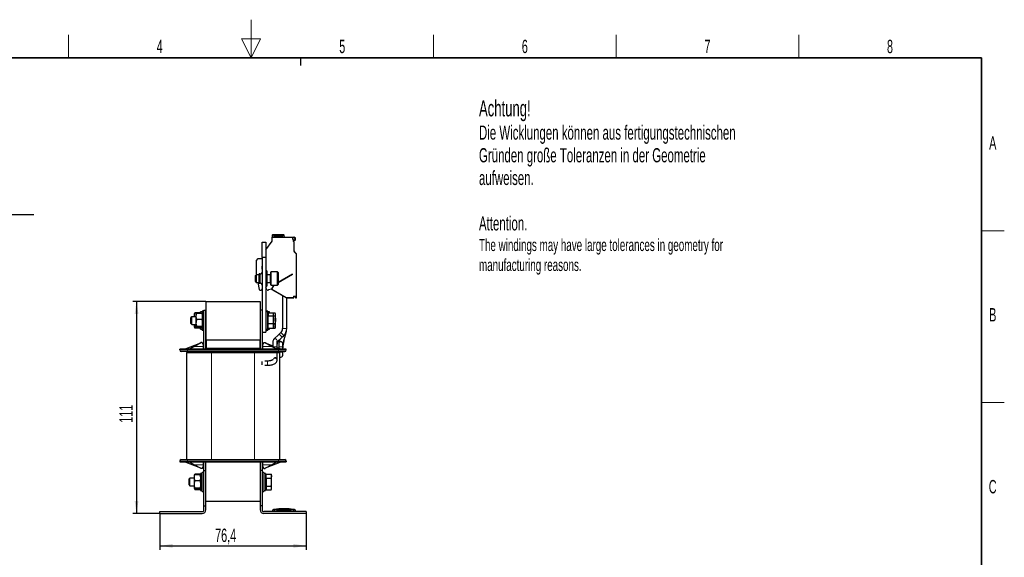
# Model space of a CAD drawing. Header units: millimetres. Extents: x 5 to 418, y 2 to 292.
# Tile 36 of 36: x 156 to 414, y 152 to 292. Entities that reach past the tile are written whole.
import ezdxf

# ---------------------------------------------------------------- set-up
doc = ezdxf.new("R2010")
doc.units = ezdxf.units.MM
doc.layers.add('SLD-0', color=7, linetype='Continuous')
doc.styles.add('SLDTEXTSTYLE0', font='TXT', dxfattribs={"width": 0.605})
doc.dimstyles.new('SLDDIMSTYLE0', dxfattribs={"dimtxt": 3.5, "dimasz": 3.302, "dimexe": 0, "dimexo": 0.0625, "dimgap": 0.875, "dimtad": 1, "dimlfac": 2, "dimrnd": 1e-09, "dimzin": 12, "dimdsep": 46, "dimtxsty": 'SLDTEXTSTYLE0', "dimsah": 1, "dimcen": 0.09, "dimadec": 0, "dimazin": 3, "dimtfac": 1, "dimtofl": 0, "dimtmove": 0, "dimatfit": 3, "dimfxl": 1, "dimfrac": 2, "dimtolj": 1, "dimtzin": 12, "dimarcsym": 0})

# ---------------------------------------------------------------- blocks, each defined once
blk = doc.blocks.new('SW_NOTE_0_1')
at = {"layer": 'SLD-0', "color": 0}
blk.add_line((30.23, 0), (0, 0), dxfattribs=at)
at = {"layer": 'SLD-0', "color": 0, "attachment_point": 1, "style": 'SLDTEXTSTYLE0'}
for s, insert, char_height in [('M4 Erdung', (0.46, 9.76), 3.5), ('protective earth', (1.65, 4.1), 3.175)]:
    blk.add_mtext(s, dxfattribs=dict(at, insert=insert, char_height=char_height))
blk = doc.blocks.new('_D_2')
at = {"layer": 'SLD-0'}
for p, q in [((193.18, 163.23), (193.18, 153.76)), ((231.38, 163.23), (231.38, 153.76)), ((193.18, 154.76), (231.38, 154.76))]:
    blk.add_line(p, q, dxfattribs=at)
for points in [[(193.18, 154.76), (196.48, 154.25), (196.48, 155.27)], [(231.38, 154.76), (228.08, 155.27), (228.08, 154.25)]]:
    blk.add_solid(points, dxfattribs=at)
at = {"layer": 'SLD-0', "insert": (207.6, 159.27), "char_height": 3.5, "attachment_point": 1, "style": 'SLDTEXTSTYLE0'}
blk.add_mtext('76,4', dxfattribs=at)
blk = doc.blocks.new('_D_3')
at = {"layer": 'SLD-0'}
for p, q in [((205.18, 218.73), (186.05, 218.73)), ((187.05, 218.73), (187.05, 163.23)), ((193.18, 163.23), (186.05, 163.23))]:
    blk.add_line(p, q, dxfattribs=at)
for points in [[(187.05, 218.73), (186.55, 215.43), (187.56, 215.43)], [(187.05, 163.23), (187.56, 166.53), (186.55, 166.53)]]:
    blk.add_solid(points, dxfattribs=at)
at = {"layer": 'SLD-0', "insert": (182.54, 186.97), "char_height": 3.5, "attachment_point": 1, "rotation": 90, "style": 'SLDTEXTSTYLE0'}
blk.add_mtext('111', dxfattribs=at)

msp = doc.modelspace()

# ---------------------------------------------------------------- linework, layer by layer
at = {"color": 7, "linetype": 'Continuous', "lineweight": 25}
for p, q in [((220.8813, 232.2174), (222.5563, 234.481)), ((222.5563, 236.081), (222.5563, 235.581)), ((222.5563, 235.581), (228.2063, 235.581)), ((222.5563, 234.481), (222.5563, 235.581)), ((222.7063, 236.231), (225.5158, 236.231)), ((223.0313, 235.931), (225.3313, 235.931)), ((223.0313, 235.931), (223.0313, 235.581)), ((225.3313, 235.581), (225.3313, 235.931)), ((225.7563, 235.581), (225.6636, 236.1071)), ((228.0061, 235.3809), (227.8813, 235.3809)), ((227.8813, 235.3809), (227.8813, 235.0672)), ((227.8813, 235.0672), (228.027, 235.0141)), ((228.0413, 234.5402), (228.0413, 234.6)), ((228.2063, 235.431), (228.0928, 235.431)), ((228.2063, 234.4101), (228.1071, 234.4462)), ((228.2813, 232.0313), (228.2813, 234.3828)), ((219.8813, 234.231), (220.8813, 234.231)), ((219.8813, 230.231), (219.8813, 234.231)), ((220.8813, 234.231), (220.8813, 230.231)), ((218.3899, 229.4896), (218.8813, 229.981)), ((218.45, 226.0483), (218.3899, 229.4896)), ((218.8813, 229.981), (219.8813, 229.981)), ((220.8813, 230.231), (219.8813, 230.231)), ((219.8813, 230.231), (219.8813, 210.731)), ((220.8813, 230.231), (220.8813, 210.731)), ((228.7349, 231.3706), (228.4278, 231.6777)), ((228.8813, 219.7741), (228.8813, 231.017)), ((219.7865, 227.8762), (219.8639, 226.2954)), ((221.1313, 226.731), (220.8813, 226.731)), ((221.1313, 226.731), (221.1313, 223.3869)), ((218.3461, 225.731), (218.1313, 225.5163)), ((218.1313, 223.9458), (218.1313, 225.5163)), ((219.1063, 225.731), (218.3461, 225.731)), ((218.3461, 225.731), (218.3461, 223.731)), ((218.5059, 225.731), (218.45, 226.0483)), ((219.3813, 225.926), (219.1063, 225.926)), ((219.1063, 224.731), (219.1063, 225.926)), ((219.1063, 223.536), (219.1063, 224.731)), ((222.0313, 225.731), (221.1313, 225.731)), ((222.1313, 223.081), (222.1313, 226.381)), ((223.9313, 226.481), (222.2313, 226.481)), ((224.1313, 226.281), (223.9313, 226.481)), ((223.9313, 222.981), (223.9313, 226.481)), ((224.1313, 226.281), (224.1313, 223.181)), ((227.8813, 225.906), (224.1313, 223.741)), ((227.8813, 225.8194), (227.8813, 225.906)), ((218.1313, 223.9458), (218.3461, 223.731)), ((218.3461, 223.731), (219.1063, 223.731)), ((219.1924, 221.8376), (218.8586, 223.731)), ((219.1063, 223.536), (219.3813, 223.536)), ((219.4846, 221.631), (219.4386, 221.631)), ((219.8813, 222.0681), (219.7011, 221.756)), ((220.8813, 222.731), (221.1313, 222.731)), ((221.2404, 221.706), (220.8813, 222.3279)), ((221.1313, 223.731), (222.0313, 223.731)), ((221.1313, 223.3869), (221.1313, 222.731)), ((222.3063, 221.956), (221.5828, 221.7622)), ((222.2313, 222.981), (223.9313, 222.981)), ((222.3063, 221.9402), (222.2888, 221.9514)), ((222.8981, 222.981), (222.3063, 221.956)), ((222.4132, 221.8785), (222.3063, 221.9402)), ((222.9342, 222.981), (222.3766, 222.0152)), ((222.4132, 221.8785), (226.1153, 219.7411)), ((223.9313, 222.981), (224.1313, 223.181)), ((225.2313, 220.2515), (225.2313, 211.631)), ((226.3313, 211.631), (226.3313, 219.6753)), ((226.3653, 219.6741), (228.0813, 219.6741)), ((228.1813, 219.7741), (228.1813, 219.9741)), ((228.2813, 220.0741), (228.4813, 220.0741)), ((228.5813, 219.9741), (228.5813, 219.7741)), ((228.7813, 219.6741), (228.6813, 219.6741)), ((204.6813, 216.481), (205.1813, 216.481)), ((204.6813, 206.231), (204.6813, 216.481)), ((205.1813, 218.731), (205.1813, 208.731)), ((205.1813, 218.731), (219.3813, 218.731)), ((205.1813, 206.231), (205.1813, 216.481)), ((219.3813, 218.731), (219.3813, 208.731)), ((219.8813, 216.481), (219.3813, 216.481)), ((219.3813, 216.481), (219.3813, 206.231)), ((219.8813, 216.481), (219.8813, 206.231)), ((201.4961, 214.731), (201.2813, 214.5163)), ((201.2813, 212.9458), (201.2813, 214.5163)), ((202.6813, 214.731), (201.4961, 214.731)), ((201.4961, 212.731), (201.4961, 214.731)), ((202.3031, 215.692), (202.1813, 215.481)), ((202.1813, 215.1951), (202.1813, 215.481)), ((202.3124, 214.731), (202.1813, 215.1951)), ((202.1813, 214.731), (202.1813, 215.1951)), ((202.3043, 215.6913), (202.3376, 215.7486)), ((203.625, 215.7486), (202.3376, 215.7486)), ((202.6813, 214.8215), (202.6813, 215.4808)), ((202.8376, 214.0313), (202.6813, 214.8215)), ((202.6813, 213.091), (202.6813, 214.8215)), ((204.125, 215.6118), (202.8376, 215.6118)), ((204.125, 214.0313), (202.8376, 214.0313)), ((203.625, 215.7486), (203.6637, 215.6118)), ((203.625, 215.7486), (203.6581, 215.6913)), ((203.7059, 215.6118), (203.6595, 215.6921)), ((204.1813, 215.981), (203.7813, 215.981)), ((203.7813, 215.6118), (203.7813, 215.981)), ((204.125, 215.6118), (204.2813, 214.8215)), ((204.6813, 216.231), (204.1813, 216.231)), ((204.1813, 215.5992), (204.1813, 216.231)), ((204.6813, 215.981), (204.2813, 215.981)), ((204.2813, 214.2557), (204.2813, 215.981)), ((204.2813, 211.481), (204.2813, 214.2557)), ((221.3813, 216.231), (220.8813, 216.231)), ((221.2813, 215.981), (220.8813, 215.981)), ((221.2813, 215.981), (221.2813, 211.481)), ((221.4813, 215.3165), (221.2813, 215.201)), ((221.3813, 216.231), (221.3813, 215.2588)), ((221.7813, 215.981), (221.3813, 215.981)), ((221.4813, 215.7297), (222.7828, 215.7297)), ((221.4813, 215.7297), (221.4813, 214.9881)), ((221.4813, 214.9881), (222.7828, 214.9881)), ((221.4813, 212.9894), (221.4813, 214.9881)), ((221.7813, 215.7297), (221.7813, 215.981)), ((221.9813, 215.7385), (223.2828, 215.7385)), ((221.9813, 215.7385), (221.9813, 215.7297)), ((222.7828, 214.9881), (222.8813, 213.9887)), ((222.8813, 213.9887), (222.7828, 212.9894)), ((222.8813, 215.481), (222.8334, 215.6127)), ((222.8813, 215.3589), (222.8813, 215.481)), ((222.8813, 213.9887), (222.8813, 215.3589)), ((222.8813, 214.9347), (223.2828, 214.9347)), ((222.8813, 212.3609), (222.8813, 213.9887)), ((223.2828, 214.9347), (223.3813, 213.931)), ((223.3813, 213.931), (223.2828, 212.9272)), ((223.3813, 215.481), (223.324, 215.6384)), ((223.3813, 215.3366), (223.3813, 215.481)), ((223.3813, 213.931), (223.3813, 215.3366)), ((223.3813, 212.3254), (223.3813, 213.931)), ((201.2813, 212.9458), (201.4961, 212.731)), ((201.4961, 212.731), (202.6813, 212.731)), ((202.1813, 212.1688), (202.1813, 212.731)), ((202.3376, 212.6241), (202.1813, 212.1688)), ((202.1813, 211.981), (202.1813, 212.1688)), ((202.1813, 211.981), (202.3031, 211.7701)), ((202.3376, 212.6241), (202.3089, 212.731)), ((202.6813, 212.6241), (202.3376, 212.6241)), ((203.625, 211.7135), (202.3376, 211.7135)), ((202.6813, 212.0005), (202.6813, 213.091)), ((202.8376, 212.1506), (202.6813, 212.0005)), ((204.125, 212.1506), (202.8376, 212.1506)), ((204.125, 211.8503), (202.8376, 211.8503)), ((203.6595, 211.77), (203.7059, 211.8503)), ((203.7813, 211.481), (203.7813, 211.8503)), ((203.7813, 211.481), (204.1813, 211.481)), ((204.1813, 211.231), (204.1813, 211.8452)), ((204.1813, 211.231), (204.6813, 211.231)), ((204.2813, 211.481), (204.6813, 211.481)), ((220.8813, 211.481), (221.2813, 211.481)), ((220.8813, 211.231), (221.3813, 211.231)), ((221.2813, 212.261), (221.4813, 212.1456)), ((221.3813, 212.2033), (221.3813, 211.3698)), ((221.3813, 211.481), (221.7813, 211.481)), ((221.3813, 211.3698), (221.3813, 211.231)), ((221.4813, 212.9894), (222.7828, 212.9894)), ((221.4813, 211.7323), (221.4813, 212.9894)), ((221.4813, 211.7323), (222.7828, 211.7323)), ((221.7813, 211.481), (221.7813, 211.7323)), ((221.9813, 211.7323), (221.9813, 211.7236)), ((221.9813, 211.7236), (223.2828, 211.7236)), ((222.8334, 211.8494), (222.8813, 211.981)), ((222.8813, 212.9272), (223.2828, 212.9272)), ((222.8813, 211.981), (222.8813, 212.3609)), ((223.324, 211.8237), (223.2828, 211.7236)), ((223.324, 211.8236), (223.3813, 211.981)), ((223.3813, 211.981), (223.3813, 212.3254)), ((205.1813, 208.731), (219.3813, 208.731)), ((205.2813, 208.731), (219.2813, 208.731)), ((205.2813, 208.731), (205.2813, 206.481)), ((219.2813, 208.731), (219.2813, 206.481)), ((219.8813, 210.731), (220.8813, 210.731)), ((224.3444, 210.1622), (222.9007, 208.7781)), ((223.8313, 208.1464), (225.1056, 209.3681)), ((224.5288, 208.8151), (224.25, 207.7732)), ((224.7848, 210.5844), (224.3444, 210.1622)), ((225.1056, 209.3681), (225.546, 209.7903)), ((225.3313, 207.5587), (225.8296, 209.4209)), ((225.571, 208.4545), (226.2447, 210.9719)), ((225.8296, 209.4209), (226.2446, 210.9719)), ((198.3563, 206.031), (198.3563, 206.231)), ((200.3563, 206.231), (198.3563, 206.231)), ((199.6063, 206.231), (203.8313, 207.881)), ((224.2063, 206.231), (200.3563, 206.231)), ((202.2086, 206.981), (200.8563, 206.231)), ((203.8313, 207.881), (202.2086, 206.981)), ((203.8313, 207.881), (203.8313, 207.981)), ((204.1813, 207.981), (203.8313, 207.981)), ((204.5313, 207.331), (204.1813, 207.981)), ((204.5313, 206.981), (204.5313, 207.331)), ((204.5313, 206.231), (204.5313, 206.981)), ((205.1813, 206.481), (219.3813, 206.481)), ((205.1813, 206.481), (205.1813, 206.231)), ((205.2813, 206.481), (219.2813, 206.481)), ((219.3813, 206.481), (219.3813, 206.231)), ((220.3813, 207.981), (220.0313, 207.331)), ((220.0313, 207.331), (220.0313, 206.981)), ((220.0313, 206.981), (220.0313, 206.231)), ((220.3813, 207.981), (220.7313, 207.981)), ((220.7313, 207.881), (220.7313, 207.981)), ((222.354, 206.981), (220.7313, 207.881)), ((220.7313, 207.881), (222.7313, 207.1)), ((223.7063, 206.231), (222.354, 206.981)), ((222.7313, 208.381), (222.7313, 206.881)), ((222.7313, 206.881), (222.7313, 206.7718)), ((223.8313, 206.881), (223.8313, 208.381)), ((223.8313, 206.231), (223.8313, 206.881)), ((223.8313, 206.6704), (224.9563, 206.231)), ((226.2063, 206.231), (224.2063, 206.231)), ((224.2313, 207.631), (224.2313, 206.881)), ((224.2313, 206.881), (224.2313, 206.5142)), ((225.3313, 206.881), (225.3313, 207.631)), ((225.3313, 206.231), (225.3313, 206.881)), ((226.2063, 206.031), (226.2063, 206.231)), ((200.1313, 205.381), (200.1313, 177.331)), ((200.1313, 205.381), (206.6813, 205.381)), ((224.2063, 205.631), (200.3563, 205.631)), ((203.8813, 205.531), (203.8813, 205.381)), ((206.6813, 205.381), (217.8813, 205.381)), ((217.8813, 205.381), (224.4313, 205.381)), ((220.6813, 205.381), (220.6813, 205.631)), ((222.7313, 205.631), (222.7313, 205.3823)), ((223.8313, 205.3823), (223.8313, 205.631)), ((223.8313, 203.5697), (223.8313, 205.3823)), ((223.8313, 203.4263), (223.8313, 203.5697)), ((224.2313, 205.631), (224.2313, 205.456)), ((224.2313, 205.456), (224.2313, 205.381)), ((224.4313, 205.381), (224.4313, 177.331)), ((224.4313, 204.156), (224.7813, 204.156)), ((225.3313, 205.456), (225.3313, 205.631)), ((225.3313, 204.706), (225.3313, 205.456)), ((219.7813, 203.0484), (219.7813, 202.581)), ((219.7813, 203.0295), (219.7813, 202.581)), ((219.7813, 202.581), (219.7813, 202.1326)), ((221.2813, 203.131), (220.6199, 203.131)), ((220.6199, 202.031), (221.2813, 202.031)), ((198.3563, 176.931), (198.3563, 176.731)), ((198.3563, 176.731), (200.3563, 176.731)), ((203.8313, 175.081), (199.6063, 176.731)), ((200.3563, 177.331), (205.2876, 177.331)), ((200.3563, 176.731), (224.2063, 176.731)), ((200.8563, 176.731), (202.2086, 175.981)), ((202.2086, 175.981), (203.8313, 175.081)), ((204.1813, 174.981), (204.5313, 175.631)), ((204.5313, 175.981), (204.5313, 176.731)), ((204.5313, 175.631), (204.5313, 175.981)), ((204.6813, 174.481), (204.6813, 176.731)), ((205.1813, 174.481), (205.1813, 176.731)), ((205.2876, 177.331), (206.6813, 177.331)), ((206.6813, 177.331), (217.8813, 177.331)), ((217.8813, 177.331), (219.275, 177.331)), ((219.275, 177.331), (224.2063, 177.331)), ((219.3813, 176.731), (219.3813, 174.481)), ((219.8813, 176.731), (219.8813, 174.481)), ((220.0313, 176.731), (220.0313, 175.981)), ((220.0313, 175.981), (220.0313, 175.631)), ((220.0313, 175.631), (220.3813, 174.981)), ((224.9563, 176.731), (220.7313, 175.081)), ((220.7313, 175.081), (222.354, 175.981)), ((222.354, 175.981), (223.7063, 176.731)), ((224.2063, 176.731), (226.2063, 176.731)), ((226.2063, 176.931), (226.2063, 176.731)), ((202.3016, 173.4394), (202.1813, 173.231)), ((202.1813, 172.5715), (202.1813, 173.2308)), ((202.3376, 171.7813), (202.1813, 172.5715)), ((202.1813, 170.841), (202.1813, 172.5715)), ((202.2881, 173.3337), (202.3376, 173.4983)), ((202.3027, 173.4387), (202.3376, 173.4983)), ((203.625, 173.4983), (202.3376, 173.4983)), ((203.625, 173.3618), (202.3376, 173.3618)), ((203.625, 173.4983), (203.6707, 173.3357)), ((203.625, 173.4983), (203.6597, 173.4387)), ((203.625, 173.3618), (203.7813, 172.5715)), ((203.7813, 173.231), (203.661, 173.4394)), ((204.1813, 173.731), (203.7813, 173.731)), ((203.7813, 173.731), (203.7813, 169.231)), ((203.8313, 175.081), (203.8313, 174.981)), ((204.1813, 174.981), (203.8313, 174.981)), ((204.6813, 173.981), (204.1813, 173.981)), ((204.1813, 170.5234), (204.1813, 173.981)), ((204.6813, 174.481), (205.1813, 174.481)), ((204.6813, 165.231), (204.6813, 174.481)), ((205.1813, 165.231), (205.1813, 174.481)), ((219.8813, 174.481), (219.3813, 174.481)), ((219.3813, 174.481), (219.3813, 165.231)), ((219.8813, 174.481), (219.8813, 165.231)), ((220.3813, 173.981), (219.8813, 173.981)), ((220.3813, 174.981), (220.7313, 174.981)), ((220.3813, 173.981), (220.3813, 168.981)), ((220.7813, 173.731), (220.3813, 173.731)), ((220.7313, 175.081), (220.7313, 174.981)), ((220.7813, 173.731), (220.7813, 169.231)), ((220.9813, 173.0665), (220.7813, 172.951)), ((220.9813, 173.5008), (222.2828, 173.5008)), ((220.9813, 172.4371), (220.9813, 173.5008)), ((222.3813, 173.231), (222.2824, 173.5027)), ((222.2828, 173.5008), (222.3813, 172.9689)), ((222.2828, 173.5008), (222.2929, 173.4675)), ((222.3813, 172.9689), (222.2828, 172.4371)), ((222.3813, 172.9689), (222.3813, 173.231)), ((222.3813, 171.4272), (222.3813, 172.9689)), ((200.9961, 172.481), (200.7813, 172.2663)), ((200.7813, 172.2659), (200.7813, 172.2663)), ((200.7813, 170.6958), (200.7813, 172.2659)), ((200.7813, 170.6958), (200.9961, 170.481)), ((202.1813, 172.481), (200.9961, 172.481)), ((200.9961, 172.4806), (200.9961, 172.481)), ((200.9961, 170.481), (200.9961, 172.4806)), ((200.9961, 170.481), (202.1813, 170.481)), ((202.1813, 169.7505), (202.1813, 170.841)), ((203.625, 171.7813), (202.3376, 171.7813)), ((204.1813, 168.981), (204.1813, 170.5234)), ((220.7813, 170.011), (220.9813, 169.8956)), ((220.9813, 172.4371), (222.2828, 172.4371)), ((220.9813, 172.4371), (220.9813, 170.4173)), ((220.9813, 170.4173), (222.2828, 170.4173)), ((220.9813, 170.4173), (220.9813, 169.4613)), ((222.3813, 169.9393), (222.3813, 171.4272)), ((202.3376, 169.9006), (202.1813, 169.7505)), ((202.1813, 169.731), (202.3016, 169.5227)), ((203.625, 169.9006), (202.3376, 169.9006)), ((203.625, 169.6003), (202.3376, 169.6003)), ((203.625, 169.4638), (202.3376, 169.4638)), ((203.661, 169.5227), (203.7813, 169.731)), ((203.7813, 169.231), (204.1813, 169.231)), ((204.1813, 168.981), (204.6813, 168.981)), ((219.8813, 168.981), (220.3813, 168.981)), ((220.3813, 169.231), (220.7813, 169.231)), ((220.9813, 169.4613), (222.2828, 169.4613)), ((222.2824, 169.4594), (222.3813, 169.731)), ((222.3813, 169.731), (222.3813, 169.9393)), ((204.6813, 164.231), (204.6813, 165.231)), ((204.6813, 165.231), (205.1813, 165.231)), ((205.1813, 166.481), (219.3813, 166.481)), ((205.1813, 164.231), (205.1813, 165.231)), ((219.8813, 165.231), (219.3813, 165.231)), ((219.3813, 165.231), (219.3813, 164.231)), ((219.8813, 165.231), (219.8813, 164.231)), ((193.1813, 163.731), (204.1813, 163.731)), ((193.1813, 163.231), (193.1813, 163.731)), ((193.1813, 163.231), (204.1813, 163.231)), ((231.3813, 163.731), (220.3813, 163.731)), ((231.3813, 163.231), (220.3813, 163.231)), ((222.6313, 163.731), (222.6313, 163.887)), ((223.693, 164.3491), (222.9023, 164.2681)), ((224.4334, 164.4202), (223.6681, 164.3737)), ((224.7582, 164.3513), (223.6918, 164.3075)), ((223.6918, 164.3395), (224.7582, 164.3513)), ((223.6918, 164.3395), (223.6918, 164.3295)), ((223.6918, 164.2733), (223.6918, 164.2633)), ((224.6604, 164.4481), (224.5953, 164.4414)), ((227.5221, 164.3817), (226.9052, 164.4166)), ((228.3603, 164.2681), (227.4971, 164.3565)), ((227.4984, 164.3443), (227.4984, 164.3343)), ((227.4984, 164.2752), (227.4984, 164.2652)), ((228.6313, 163.731), (228.6313, 163.887)), ((231.3813, 163.731), (231.3813, 163.231))]:
    msp.add_line(p, q, dxfattribs=at)
at = {"color": 7, "linetype": 'Continuous', "lineweight": 18}
for p, q in [((222.6563, 235.581), (222.6563, 236.081)), ((222.7063, 236.231), (222.7063, 236.131)), ((222.7063, 236.131), (225.5158, 236.131)), ((223.0313, 235.856), (225.3313, 235.856)), ((223.0313, 235.656), (225.3313, 235.656)), ((225.5158, 236.131), (225.5158, 236.231)), ((225.6636, 236.1071), (225.5651, 236.0897)), ((225.5651, 236.0897), (225.6548, 235.581)), ((228.2063, 234.4101), (228.2063, 232.0313)), ((228.2813, 232.0313), (228.2063, 232.0313)), ((228.4278, 231.6777), (228.3747, 231.6247)), ((228.3747, 231.6247), (228.6818, 231.3176)), ((228.7349, 231.3706), (228.6818, 231.3176)), ((228.8063, 231.017), (228.8063, 219.7741)), ((228.8813, 231.017), (228.8063, 231.017)), ((219.3813, 224.731), (219.3813, 225.926)), ((219.3813, 223.536), (219.3813, 224.731)), ((222.0313, 223.731), (222.0313, 225.731)), ((222.2313, 226.481), (222.2313, 222.981)), ((224.1313, 223.6544), (227.8813, 225.8194)), ((222.3438, 222.0052), (222.3063, 221.9402)), ((222.3438, 222.0052), (222.3668, 221.9919)), ((222.3766, 222.0152), (222.4415, 221.9777)), ((222.4132, 221.8785), (222.4507, 221.9435)), ((222.4415, 221.9777), (223.0208, 222.981)), ((226.1528, 219.8061), (222.4507, 221.9435)), ((226.1153, 219.7411), (226.1528, 219.8061)), ((228.0813, 219.7491), (226.3653, 219.7491)), ((226.3653, 219.6741), (226.3653, 219.7491)), ((228.0813, 219.6741), (228.0813, 219.7491)), ((228.1063, 219.9741), (228.1063, 219.7741)), ((228.1813, 219.9741), (228.1063, 219.9741)), ((228.1813, 219.7741), (228.1063, 219.7741)), ((228.4813, 220.1491), (228.2813, 220.1491)), ((228.2813, 220.0741), (228.2813, 220.1491)), ((228.4813, 220.0741), (228.4813, 220.1491)), ((228.5813, 219.9741), (228.6563, 219.9741)), ((228.5813, 219.7741), (228.6563, 219.7741)), ((228.6563, 219.7741), (228.6563, 219.9741)), ((228.7813, 219.7491), (228.6813, 219.7491)), ((228.6813, 219.6741), (228.6813, 219.7491)), ((228.7813, 219.6741), (228.7813, 219.7491)), ((228.8813, 219.7741), (228.8063, 219.7741)), ((225.2313, 211.631), (225.9585, 211.631)), ((225.9585, 211.631), (226.3313, 211.631)), ((224.3444, 210.1622), (224.8476, 209.6372)), ((224.7848, 210.5844), (225.288, 210.0594)), ((224.8476, 209.6372), (225.1056, 209.3681)), ((225.288, 210.0594), (225.546, 209.7903)), ((225.3067, 209.5608), (225.8296, 209.4209)), ((200.3563, 206.031), (198.3563, 206.031)), ((200.3563, 206.031), (200.3563, 206.231)), ((200.3563, 205.631), (200.3563, 206.031)), ((224.2063, 206.031), (200.3563, 206.031)), ((204.5313, 206.981), (202.2086, 206.981)), ((222.354, 206.981), (220.0313, 206.981)), ((222.7313, 206.881), (223.7798, 206.881)), ((223.7798, 206.881), (223.8313, 206.881)), ((224.2063, 206.031), (224.2063, 206.231)), ((224.2063, 205.631), (224.2063, 206.031)), ((226.2063, 206.031), (224.2063, 206.031)), ((224.2313, 206.881), (225.3313, 206.881)), ((204.2813, 205.531), (203.8813, 205.531)), ((204.2813, 205.631), (204.2813, 205.531)), ((204.2813, 205.531), (220.2813, 205.531)), ((204.2813, 205.381), (204.2813, 205.531)), ((206.6813, 205.381), (206.6813, 177.331)), ((217.8813, 205.381), (217.8813, 177.331)), ((220.2813, 205.631), (220.2813, 205.531)), ((220.3274, 205.531), (220.2813, 205.531)), ((220.2813, 205.531), (220.2813, 205.381)), ((222.7313, 205.3823), (223.7798, 205.3823)), ((223.7798, 205.3823), (223.8313, 205.3823)), ((224.2313, 205.456), (225.3313, 205.456)), ((221.2813, 203.131), (221.2813, 202.581)), ((221.2813, 202.581), (221.2813, 202.031)), ((198.3563, 176.931), (200.3563, 176.931)), ((200.3563, 177.331), (200.3563, 176.931)), ((200.3563, 176.931), (224.2063, 176.931)), ((200.3563, 176.931), (200.3563, 176.731)), ((202.2086, 175.981), (204.5313, 175.981)), ((220.0313, 175.981), (222.354, 175.981)), ((224.2063, 177.331), (224.2063, 176.931)), ((224.2063, 176.931), (226.2063, 176.931)), ((224.2063, 176.931), (224.2063, 176.731)), ((223.1272, 164.2369), (223.1313, 163.887)), ((223.1313, 163.731), (223.1313, 163.887)), ((228.1354, 164.2369), (228.1313, 163.887)), ((228.1313, 163.731), (228.1313, 163.887))]:
    msp.add_line(p, q, dxfattribs=at)
at = {"color": 7, "linetype": 'Continuous', "lineweight": 18, "flags": 128}
for points in [[(222.6563, 236.081), (222.6368, 236.081), (222.618, 236.081), (222.6008, 236.081), (222.5856, 236.081), (222.5732, 236.081), (222.5639, 236.081), (222.5582, 236.081), (222.5563, 236.081)], [(223.7798, 203.7804), (223.8308, 203.5915), (223.8313, 203.5697)], [(223.7798, 203.6369), (223.8308, 203.448), (223.8313, 203.4265)]]:
    msp.add_lwpolyline(points, dxfattribs=at)
at = {"color": 7, "linetype": 'Continuous', "lineweight": 25, "flags": 128}
msp.add_lwpolyline([(223.7798, 208.6135), (223.8308, 208.405), (223.8313, 208.381)], dxfattribs=at)
at = {"color": 7, "linetype": 'Continuous', "lineweight": 25}
for centre, radius, start, end in [((222.7063, 236.081), 0.15, 90, 179.999493), ((225.5158, 236.081), 0.15, 10, 90), ((228.0928, 235.331), 0.1, 90, 150.121414), ((228.4813, 235.3241), 0.55, 214.307651, 248.676314), ((228.1413, 234.6), 0.1, 64.849337, 180), ((228.1413, 234.5402), 0.1, 180, 250), ((228.4813, 235.3241), 0.7, 244.849337, 253.177877), ((228.2063, 234.881), 0.7, 82.16252, 90), ((228.2063, 234.881), 0.55, 82.16252, 90), ((228.7813, 232.0313), 0.5, 180, 225), ((228.3813, 231.017), 0.5, 0, 45), ((219.8863, 227.881), 0.1, 92.878625, 182.80637), ((219.3813, 226.426), 0.5, 270, 0), ((222.0313, 225.831), 0.1, 270, 0), ((222.2313, 226.381), 0.1, 90, 180), ((219.3813, 223.036), 0.5, 0, 90), ((221.3703, 221.781), 0.15, 210, 326.918197), ((221.6216, 221.6173), 0.15, 105, 146.918197), ((222.0313, 223.631), 0.1, 0, 90), ((222.2313, 223.081), 0.1, 180, 270), ((222.4632, 221.9652), 0.1, 150, 240), ((226.3653, 220.1741), 0.5, 240, 270), ((228.0813, 219.7741), 0.1, 270, 0), ((228.2813, 219.9741), 0.1, 90, 180), ((228.4813, 219.9741), 0.1, 0, 90), ((228.6813, 219.7741), 0.1, 180, 270), ((228.7813, 219.7741), 0.1, 270, 0), ((223.7813, 211.631), 1.45, 313.792299, 0), ((223.7813, 211.631), 2.55, 313.792299, 0), ((223.2813, 208.381), 0.55, 25, 180), ((198.7563, 206.031), 0.4, 180, 270), ((225.2813, 207.5278), 1.45, 133.792299, 180), ((224.7813, 207.631), 0.55, 0, 180), ((232.3857, 206.631), 7.0544, 165.02, 180), ((225.8063, 206.031), 0.4, 270, 0), ((203.7813, 205.531), 0.1, 0, 90), ((220.7813, 205.531), 0.1, 90, 180), ((224.7813, 204.706), 0.55, 230.478804, 0), ((198.7563, 176.931), 0.4, 90, 180), ((225.8063, 176.931), 0.4, 360, 90), ((204.1813, 164.231), 0.5, 270, 0), ((204.1813, 164.231), 1, 270, 0), ((220.3813, 164.231), 1, 180, 270), ((220.3813, 164.231), 0.5, 180, 270), ((222.9813, 163.9256), 0.35, 97.642536, 180), ((228.2813, 163.9256), 0.35, 360, 82.372785)]:
    msp.add_arc(centre, radius, start, end, dxfattribs=at)
at = {"color": 7, "linetype": 'Continuous', "lineweight": 18}
for centre, radius, start, end in [((222.7063, 236.081), 0.05, 90, 180), ((220.5532, 205.5557), 0.2272, 160.633977, 186.234038), ((223.2798, 203.3552), 0.5739, 29.40018, 139.733981), ((223.2805, 203.4958), 0.5746, 29.684562, 114.930899), ((222.9813, 163.887), 0.35, 90.989679, 179.997938), ((228.2813, 163.887), 0.35, 0.002064, 89.009565)]:
    msp.add_arc(centre, radius, start, end, dxfattribs=at)
for points, knots in [([(225.5158, 236.131), (225.5216, 236.1305), (225.5333, 236.1294), (225.5485, 236.12), (225.5605, 236.1068), (225.5635, 236.0954), (225.5651, 236.0897)], [0, 0, 0, 0, 0.24842238, 0.49980578, 0.74845087, 1, 1, 1, 1]), ([(222.4507, 221.9435), (222.448, 221.9455), (222.4427, 221.9494), (222.4392, 221.9571), (222.438, 221.9634), (222.4381, 221.9701), (222.4401, 221.9746), (222.4415, 221.9777)], [0, 0, 0, 0, 0.24917275, 0.49899077, 0.62411628, 0.74605916, 1, 1, 1, 1]), ([(228.1063, 219.7741), (228.1059, 219.7709), (228.1052, 219.7643), (228.1003, 219.7574), (228.0954, 219.7532), (228.0896, 219.75), (228.0847, 219.7495), (228.0813, 219.7491)], [0, 0, 0, 0, 0.24917295, 0.49899076, 0.62411614, 0.74605895, 1, 1, 1, 1]), ([(228.2813, 220.1491), (228.2593, 220.1468), (228.2255, 220.1432), (228.1847, 220.1214), (228.1569, 220.0989), (228.1342, 220.071), (228.1123, 220.0303), (228.1087, 219.9961), (228.1063, 219.9741)], [0, 0, 0, 0, 0.239441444, 0.368218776, 0.49999865, 0.628777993, 0.760558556, 1, 1, 1, 1]), ([(228.6563, 219.9741), (228.654, 219.9962), (228.6504, 220.03), (228.6286, 220.0708), (228.6061, 220.0986), (228.5782, 220.1213), (228.5374, 220.1431), (228.5033, 220.1468), (228.4813, 220.1491)], [0, 0, 0, 0, 0.23944144, 0.36821878, 0.49999865, 0.62877799, 0.76055856, 1, 1, 1, 1]), ([(228.6813, 219.7491), (228.678, 219.7495), (228.6715, 219.7502), (228.6646, 219.7551), (228.6604, 219.7601), (228.6572, 219.7659), (228.6567, 219.7708), (228.6563, 219.7741)], [0, 0, 0, 0, 0.24917275, 0.49899077, 0.62411628, 0.74605916, 1, 1, 1, 1]), ([(228.8063, 219.7741), (228.8059, 219.7709), (228.8052, 219.7643), (228.8003, 219.7574), (228.7954, 219.7532), (228.7896, 219.75), (228.7847, 219.7495), (228.7813, 219.7491)], [0, 0, 0, 0, 0.24917295, 0.49899076, 0.62411614, 0.74605895, 1, 1, 1, 1]), ([(220.5414, 205.631), (220.5232, 205.6104), (220.4885, 205.5712), (220.4102, 205.5379), (220.3545, 205.5333), (220.3274, 205.531)], [0, 0, 0, 0, 0.36427251, 0.69064515, 1, 1, 1, 1]), ([(223.1313, 163.887), (223.0751, 163.8868), (222.9627, 163.8865), (222.8129, 163.8863), (222.6998, 163.8864), (222.6399, 163.8866), (222.6337, 163.8869), (222.6313, 163.887)], [0, 0, 0, 0, 0.214672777, 0.429352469, 0.644026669, 0.858695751, 1, 1, 1, 1]), ([(222.9347, 164.2725), (222.9347, 164.2725), (222.931, 164.2754), (222.9438, 164.2666), (222.9648, 164.2468), (222.9753, 164.237)], [0, 0, 0, 0, 0.00007267, 0.500017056, 1, 1, 1, 1]), ([(222.9753, 164.237), (222.9761, 164.2368), (222.9783, 164.2365), (222.9968, 164.2363), (223.0312, 164.2362), (223.0763, 164.2364), (223.1103, 164.2368), (223.1272, 164.2369)], [0, 0, 0, 0, 0.14056698, 0.35532785, 0.57084385, 0.7860438, 1, 1, 1, 1]), ([(223.1272, 164.2369), (223.4114, 164.24), (223.9798, 164.246), (224.8325, 164.251), (225.6853, 164.2525), (226.7863, 164.2502), (227.603, 164.2422), (228.1354, 164.2369)], [0, 0, 0, 0, 0.17024728, 0.34049885, 0.51077094, 0.68104984, 1, 1, 1, 1]), ([(228.1313, 163.887), (227.5997, 163.8923), (226.5006, 163.9034), (224.8339, 163.9039), (223.6988, 163.8926), (223.1313, 163.887)], [0, 0, 0, 0, 0.31897789, 0.65947635, 1, 1, 1, 1]), ([(228.6313, 163.887), (228.631, 163.887), (228.6303, 163.8869), (228.6249, 163.8868), (228.6162, 163.8867), (228.6039, 163.8866), (228.5883, 163.8865), (228.5696, 163.8864), (228.5476, 163.8864), (228.5225, 163.8864), (228.4856, 163.8863), (228.4435, 163.8863), (228.3971, 163.8864), (228.3483, 163.8864), (228.296, 163.8865), (228.2462, 163.8867), (228.2051, 163.8868), (228.1684, 163.8869), (228.1406, 163.887), (228.1313, 163.887)], [0, 0, 0, 0, 0.05274716, 0.10586047, 0.16012865, 0.21479587, 0.26754476, 0.32065985, 0.37492993, 0.42959911, 0.48234668, 0.58963365, 0.64430136, 0.69704779, 0.80433237, 0.8589988, 0.89398606, 0.96447116, 1, 1, 1, 1]), ([(228.1354, 164.2369), (228.1465, 164.2368), (228.1746, 164.2365), (228.217, 164.2363), (228.2553, 164.2363), (228.2818, 164.2364), (228.2855, 164.2368), (228.2874, 164.237)], [0, 0, 0, 0, 0.1406569, 0.35550383, 0.57103286, 0.78617163, 1, 1, 1, 1]), ([(228.2874, 164.237), (228.2987, 164.2474), (228.3214, 164.2684), (228.3258, 164.2711), (228.3279, 164.2725)], [0, 0, 0, 0, 0.500051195, 1, 1, 1, 1])]:
    msp.add_open_spline(points, degree=3, knots=knots, dxfattribs=at)
at = {"color": 7, "linetype": 'Continuous', "lineweight": 25}
for points, knots in [([(228.2813, 234.3828), (228.281, 234.3829), (228.2805, 234.3832), (228.2761, 234.3848), (228.269, 234.3873), (228.2572, 234.3916), (228.2417, 234.3974), (228.2235, 234.404), (228.2123, 234.408), (228.2063, 234.4101)], [0, 0, 0, 0, 0.11811596, 0.23984082, 0.36570747, 0.496198, 0.70721249, 0.8434553, 1, 1, 1, 1]), ([(228.3018, 235.5745), (228.3292, 235.5679), (228.384, 235.5546), (228.4599, 235.4952), (228.5158, 235.4136), (228.5506, 235.3174), (228.5744, 235.2065), (228.5827, 235.0734), (228.5701, 234.9375), (228.5363, 234.8204), (228.4866, 234.7358), (228.4184, 234.6803), (228.3481, 234.6544), (228.3009, 234.657), (228.2794, 234.6582)], [0, 0, 0, 0, 0.06961435, 0.13911632, 0.23427332, 0.31258088, 0.39287259, 0.51635616, 0.64350516, 0.73092301, 0.81889064, 0.88287218, 0.94689204, 1, 1, 1, 1]), ([(228.2813, 235.4259), (228.2934, 235.4228), (228.3186, 235.4163), (228.3621, 235.3773), (228.4177, 235.2673), (228.4343, 235.1184), (228.4228, 234.9714), (228.4008, 234.8886), (228.372, 234.8387), (228.3498, 234.8176), (228.33, 234.8084), (228.3141, 234.8054), (228.2975, 234.8064), (228.2869, 234.8099), (228.2813, 234.8118)], [0, 0, 0, 0, 0.04897837, 0.1025856, 0.22635276, 0.53208182, 0.6848467, 0.81487304, 0.86899473, 0.91293335, 0.93445871, 0.95531824, 0.97677639, 1, 1, 1, 1]), ([(219.4386, 221.631), (219.4139, 221.6332), (219.3617, 221.6377), (219.2864, 221.6766), (219.2343, 221.7314), (219.2042, 221.7883), (219.1964, 221.821), (219.1924, 221.8376)], [0, 0, 0, 0, 0.21185479, 0.44886919, 0.7110968, 0.85234842, 1, 1, 1, 1]), ([(219.7011, 221.756), (219.6877, 221.7366), (219.6616, 221.6988), (219.6059, 221.6596), (219.5462, 221.6354), (219.5048, 221.6325), (219.4846, 221.631)], [0, 0, 0, 0, 0.26946012, 0.5258976, 0.7693827, 1, 1, 1, 1]), ([(202.1813, 215.1951), (202.1815, 215.2082), (202.1837, 215.3951), (202.2635, 215.5783), (202.3376, 215.7486)], [0, 0, 0, 0, 0.07017422, 1, 1, 1, 1]), ([(202.6813, 214.8215), (202.6815, 214.8403), (202.6837, 215.1071), (202.7635, 215.3686), (202.8376, 215.6118)], [0, 0, 0, 0, 0.07017422, 1, 1, 1, 1]), ([(202.6813, 215.4616), (202.6815, 215.4652), (202.6822, 215.4804), (202.694, 215.5073), (202.7263, 215.5423), (202.7739, 215.5772), (202.8164, 215.6002), (202.8376, 215.6118)], [0, 0, 0, 0, 0.07000204, 0.2997719, 0.53080365, 0.76501168, 1, 1, 1, 1]), ([(202.6813, 213.091), (202.6817, 213.1248), (202.6825, 213.1926), (202.6902, 213.3224), (202.7077, 213.4801), (202.7405, 213.665), (202.7835, 213.8491), (202.8196, 213.9705), (202.8376, 214.0313)], [0, 0, 0, 0, 0.10646739, 0.21307134, 0.40828437, 0.60420301, 0.8018825, 1, 1, 1, 1]), ([(204.125, 215.6118), (204.1474, 215.5996), (204.1921, 215.5754), (204.2412, 215.5381), (204.2749, 215.5001), (204.2792, 215.4745), (204.2813, 215.4616)], [0, 0, 0, 0, 0.24726861, 0.49536257, 0.74687401, 1, 1, 1, 1]), ([(204.2813, 214.8215), (204.2812, 214.8028), (204.2789, 214.536), (204.1992, 214.2745), (204.125, 214.0313)], [0, 0, 0, 0, 0.07017422, 1, 1, 1, 1]), ([(204.125, 214.0313), (204.1428, 213.9713), (204.1786, 213.8513), (204.2215, 213.6681), (204.2547, 213.4824), (204.2723, 213.3234), (204.2802, 213.1927), (204.2809, 213.1249), (204.2813, 213.091)], [0, 0, 0, 0, 0.19553169, 0.39144265, 0.58884532, 0.78692854, 0.89339668, 1, 1, 1, 1]), ([(222.8813, 215.3589), (222.88, 215.3898), (222.8775, 215.4517), (222.8569, 215.5446), (222.8262, 215.6374), (222.7972, 215.6989), (222.7828, 215.7297)], [0, 0, 0, 0, 0.24858179, 0.49781119, 0.7486961, 1, 1, 1, 1]), ([(222.7828, 214.9881), (222.8106, 215.0492), (222.8665, 215.172), (222.8764, 215.2965), (222.8813, 215.3589)], [0, 0, 0, 0, 0.49811277, 1, 1, 1, 1]), ([(223.3813, 215.3366), (223.38, 215.3701), (223.3775, 215.4372), (223.3569, 215.5379), (223.3262, 215.6384), (223.2972, 215.7052), (223.2828, 215.7385)], [0, 0, 0, 0, 0.24858179, 0.49781119, 0.7486961, 1, 1, 1, 1]), ([(223.2828, 214.9347), (223.3106, 215.001), (223.3665, 215.1341), (223.3764, 215.269), (223.3813, 215.3366)], [0, 0, 0, 0, 0.49811277, 1, 1, 1, 1]), ([(202.1813, 212.1688), (202.1815, 212.158), (202.1822, 212.1118), (202.194, 212.0301), (202.2263, 211.924), (202.2739, 211.8181), (202.3164, 211.7484), (202.3376, 211.7135)], [0, 0, 0, 0, 0.07000204, 0.2997719, 0.53080365, 0.76501168, 1, 1, 1, 1]), ([(202.8376, 212.1506), (202.8203, 212.2079), (202.7278, 212.514), (202.7022, 212.8323), (202.6813, 213.091)], [0, 0, 0, 0, 0.18736288, 1, 1, 1, 1]), ([(202.6813, 212.0005), (202.6815, 211.9969), (202.6822, 211.9817), (202.694, 211.9547), (202.7263, 211.9197), (202.7739, 211.8848), (202.8164, 211.8619), (202.8376, 211.8503)], [0, 0, 0, 0, 0.07000204, 0.2997719, 0.53080365, 0.76501168, 1, 1, 1, 1]), ([(203.625, 211.7135), (203.6483, 211.7502), (203.6771, 211.7954), (203.6968, 211.8416), (203.7005, 211.8503)], [0, 0, 0, 0, 0.81021673, 1, 1, 1, 1]), ([(204.2813, 213.091), (204.2605, 212.8323), (204.2348, 212.514), (204.1423, 212.2079), (204.125, 212.1506)], [0, 0, 0, 0, 0.81263712, 1, 1, 1, 1]), ([(204.2813, 212.0005), (204.2812, 212.004), (204.2789, 212.0547), (204.1992, 212.1044), (204.125, 212.1506)], [0, 0, 0, 0, 0.07017422, 1, 1, 1, 1]), ([(204.125, 211.8503), (204.1474, 211.8625), (204.1921, 211.8867), (204.2412, 211.924), (204.2749, 211.962), (204.2792, 211.9876), (204.2813, 212.0005)], [0, 0, 0, 0, 0.24726861, 0.49536257, 0.74687401, 1, 1, 1, 1]), ([(222.7828, 212.9894), (222.7847, 212.9829), (222.845, 212.7758), (222.8634, 212.565), (222.8813, 212.3609)], [0, 0, 0, 0, 0.03111773, 1, 1, 1, 1]), ([(222.8813, 212.3609), (222.8703, 212.2019), (222.8557, 211.991), (222.7972, 211.7834), (222.7828, 211.7323)], [0, 0, 0, 0, 0.75403804, 1, 1, 1, 1]), ([(222.8324, 211.8497), (222.8298, 211.8414), (222.817, 211.8021), (222.7979, 211.7631), (222.7828, 211.7323)], [0, 0, 0, 0, 0.21089406, 1, 1, 1, 1]), ([(223.3813, 212.3254), (223.3703, 212.4777), (223.3557, 212.6796), (223.2972, 212.8784), (223.2828, 212.9272)], [0, 0, 0, 0, 0.75403804, 1, 1, 1, 1]), ([(223.2828, 211.7236), (223.2847, 211.7297), (223.345, 211.9281), (223.3634, 212.1299), (223.3813, 212.3254)], [0, 0, 0, 0, 0.03111773, 1, 1, 1, 1]), ([(200.3563, 205.631), (200.1551, 205.631), (199.8445, 205.631), (199.4716, 205.631), (199.217, 205.631), (199.0102, 205.631), (198.811, 205.631), (198.7778, 205.631), (198.7563, 205.631)], [0, 0, 0, 0, 0.23944295, 0.36966796, 0.49999995, 0.63022502, 0.76055705, 1, 1, 1, 1]), ([(222.7463, 203.4968), (222.747, 203.4985), (222.7524, 203.5109), (222.7123, 203.4565), (222.5756, 203.3738), (222.3538, 203.2805), (222.0573, 203.2012), (221.706, 203.147), (221.4373, 203.1316), (221.2965, 203.1311), (221.2813, 203.131)], [0, 0, 0, 0, 0.02459285, 0.17635305, 0.32341231, 0.47719918, 0.64074268, 0.81170389, 0.97971166, 1, 1, 1, 1]), ([(225.8063, 205.631), (225.7848, 205.631), (225.7516, 205.631), (225.5524, 205.631), (225.3457, 205.631), (225.0911, 205.631), (224.7182, 205.631), (224.4075, 205.631), (224.2063, 205.631)], [0, 0, 0, 0, 0.23944295, 0.36966796, 0.49999995, 0.63022502, 0.76055705, 1, 1, 1, 1]), ([(225.6093, 205.631), (225.6365, 205.631), (225.6964, 205.631), (225.7808, 205.631), (225.7963, 205.631), (225.8063, 205.631)], [0, 0, 0, 0, 0.22726782, 0.49971478, 1, 1, 1, 1]), ([(225.6093, 205.631), (225.6365, 205.631), (225.6964, 205.631), (225.7808, 205.631), (225.7963, 205.631), (225.8063, 205.631)], [0, 0, 0, 0, 0.22726782, 0.49971478, 1, 1, 1, 1]), ([(225.6093, 205.631), (225.6365, 205.631), (225.6964, 205.631), (225.7808, 205.631), (225.7963, 205.631), (225.8063, 205.631)], [0, 0, 0, 0, 0.22726782, 0.49971478, 1, 1, 1, 1]), ([(221.2813, 202.031), (221.3683, 202.0323), (221.6201, 202.0361), (222.0323, 202.0779), (222.4953, 202.1716), (222.9206, 202.3141), (223.2755, 202.5001), (223.547, 202.7241), (223.7304, 202.9766), (223.8199, 203.2188), (223.8283, 203.3711), (223.8313, 203.4263)], [0, 0, 0, 0, 0.0693057, 0.20072065, 0.33347654, 0.46904242, 0.60977189, 0.73294319, 0.84121567, 0.94240997, 1, 1, 1, 1]), ([(198.7563, 177.331), (198.7778, 177.331), (198.811, 177.331), (199.0102, 177.331), (199.2169, 177.331), (199.4715, 177.331), (199.8444, 177.331), (200.1551, 177.331), (200.3563, 177.331)], [0, 0, 0, 0, 0.23944295, 0.36966796, 0.49999995, 0.63022502, 0.76055705, 1, 1, 1, 1]), ([(224.2063, 177.331), (224.4075, 177.331), (224.7182, 177.331), (225.091, 177.331), (225.3456, 177.331), (225.5524, 177.331), (225.7516, 177.331), (225.7848, 177.331), (225.8063, 177.331)], [0, 0, 0, 0, 0.23944295, 0.36966796, 0.49999995, 0.63022502, 0.76055705, 1, 1, 1, 1]), ([(202.1813, 172.5715), (202.1815, 172.5903), (202.1837, 172.8571), (202.2635, 173.1186), (202.3376, 173.3618)], [0, 0, 0, 0, 0.07017422, 1, 1, 1, 1]), ([(202.1813, 173.2116), (202.1815, 173.2152), (202.1822, 173.2304), (202.194, 173.2573), (202.2263, 173.2923), (202.2739, 173.3272), (202.3164, 173.3502), (202.3376, 173.3618)], [0, 0, 0, 0, 0.07000204, 0.2997719, 0.53080365, 0.76501168, 1, 1, 1, 1]), ([(203.625, 173.3618), (203.6474, 173.3496), (203.6921, 173.3254), (203.7412, 173.2881), (203.7749, 173.2501), (203.7792, 173.2245), (203.7813, 173.2116)], [0, 0, 0, 0, 0.24726861, 0.49536257, 0.74687401, 1, 1, 1, 1]), ([(203.7813, 172.5715), (203.7812, 172.5528), (203.7789, 172.286), (203.6992, 172.0245), (203.625, 171.7813)], [0, 0, 0, 0, 0.07017422, 1, 1, 1, 1]), ([(202.1813, 170.841), (202.1817, 170.8748), (202.1825, 170.9426), (202.1902, 171.0724), (202.2077, 171.2301), (202.2405, 171.415), (202.2835, 171.5991), (202.3196, 171.7205), (202.3376, 171.7813)], [0, 0, 0, 0, 0.10646739, 0.21307134, 0.40828437, 0.60420301, 0.8018825, 1, 1, 1, 1]), ([(202.3376, 169.9006), (202.3203, 169.9579), (202.2278, 170.264), (202.2022, 170.5823), (202.1813, 170.841)], [0, 0, 0, 0, 0.18736288, 1, 1, 1, 1]), ([(203.625, 171.7813), (203.6428, 171.7213), (203.6786, 171.6013), (203.7215, 171.4181), (203.7547, 171.2324), (203.7723, 171.0734), (203.7802, 170.9427), (203.7809, 170.8749), (203.7813, 170.841)], [0, 0, 0, 0, 0.19553169, 0.39144265, 0.58884532, 0.78692854, 0.89339668, 1, 1, 1, 1]), ([(203.7813, 170.841), (203.7605, 170.5823), (203.7348, 170.264), (203.6423, 169.9579), (203.625, 169.9006)], [0, 0, 0, 0, 0.81263712, 1, 1, 1, 1]), ([(222.3813, 171.4272), (222.3703, 171.6827), (222.3557, 172.0215), (222.2972, 172.355), (222.2828, 172.4371)], [0, 0, 0, 0, 0.75403804, 1, 1, 1, 1]), ([(222.2828, 170.4173), (222.2847, 170.4277), (222.345, 170.7605), (222.3634, 171.0991), (222.3813, 171.4272)], [0, 0, 0, 0, 0.03111773, 1, 1, 1, 1]), ([(222.3813, 169.9393), (222.38, 169.9791), (222.3775, 170.059), (222.3569, 170.1786), (222.3262, 170.2983), (222.2972, 170.3776), (222.2828, 170.4173)], [0, 0, 0, 0, 0.24858179, 0.49781119, 0.7486961, 1, 1, 1, 1]), ([(202.1813, 169.7505), (202.1815, 169.7469), (202.1822, 169.7317), (202.194, 169.7047), (202.2263, 169.6697), (202.2739, 169.6348), (202.3164, 169.6119), (202.3376, 169.6003)], [0, 0, 0, 0, 0.07000204, 0.2997719, 0.53080365, 0.76501168, 1, 1, 1, 1]), ([(202.2734, 169.5751), (202.2744, 169.5728), (202.2913, 169.5353), (202.3152, 169.4984), (202.3376, 169.4638)], [0, 0, 0, 0, 0.06019334, 1, 1, 1, 1]), ([(203.7813, 169.7505), (203.7812, 169.754), (203.7789, 169.8047), (203.6992, 169.8544), (203.625, 169.9006)], [0, 0, 0, 0, 0.07017422, 1, 1, 1, 1]), ([(203.625, 169.6003), (203.6474, 169.6125), (203.6921, 169.6367), (203.7412, 169.674), (203.7749, 169.712), (203.7792, 169.7376), (203.7813, 169.7505)], [0, 0, 0, 0, 0.24726861, 0.49536257, 0.74687401, 1, 1, 1, 1]), ([(203.625, 169.4638), (203.6477, 169.5003), (203.6895, 169.5677), (203.7177, 169.6365), (203.7306, 169.6681)], [0, 0, 0, 0, 0.54192931, 1, 1, 1, 1]), ([(222.2828, 169.4613), (222.3106, 169.5401), (222.3665, 169.6984), (222.3764, 169.8588), (222.3813, 169.9393)], [0, 0, 0, 0, 0.49811277, 1, 1, 1, 1]), ([(223.6918, 164.2733), (224.2124, 164.2844), (225.107, 164.3034), (226.3762, 164.2996), (227.1243, 164.2833), (227.4984, 164.2752)], [0, 0, 0, 0, 0.41032191, 0.70512268, 1, 1, 1, 1]), ([(227.4984, 164.2652), (226.9781, 164.2758), (226.0836, 164.294), (224.8145, 164.2887), (224.066, 164.2718), (223.6918, 164.2633)], [0, 0, 0, 0, 0.4100689, 0.70499675, 1, 1, 1, 1]), ([(227.3158, 164.3874), (227.0562, 164.4081), (226.5366, 164.4496), (225.6914, 164.4731), (224.7813, 164.4561), (224.1346, 164.4019), (223.8107, 164.3748)], [0, 0, 0, 0, 0.22254402, 0.44544758, 0.72233524, 1, 1, 1, 1]), ([(224.0281, 164.3816), (224.215, 164.3975), (224.6616, 164.4355), (225.4337, 164.4608), (226.176, 164.4576), (226.6557, 164.4222), (226.8122, 164.4107)], [0, 0, 0, 0, 0.20185197, 0.48234035, 0.83119212, 1, 1, 1, 1]), ([(225.1601, 164.4173), (225.519, 164.4298), (226.2379, 164.4547), (226.9561, 164.4099), (227.3158, 164.3874)], [0, 0, 0, 0, 0.4992897, 1, 1, 1, 1]), ([(225.9581, 164.4702), (225.8371, 164.4803), (225.5752, 164.5022), (225.3134, 164.4781), (225.1726, 164.4651)], [0, 0, 0, 0, 0.46209727, 1, 1, 1, 1]), ([(225.5089, 164.3629), (225.8403, 164.3724), (226.5037, 164.3916), (227.1667, 164.3601), (227.4984, 164.3443)], [0, 0, 0, 0, 0.49957757, 1, 1, 1, 1]), ([(227.4984, 164.3113), (227.1672, 164.327), (226.5044, 164.3584), (225.8408, 164.3614), (225.5089, 164.3629)], [0, 0, 0, 0, 0.4998112, 1, 1, 1, 1]), ([(227.4984, 164.3343), (227.1673, 164.351), (226.6246, 164.3783), (226.0816, 164.3642), (225.87, 164.3587)], [0, 0, 0, 0, 0.6102391, 1, 1, 1, 1])]:
    msp.add_open_spline(points, degree=3, knots=knots, dxfattribs=at)
at = {"color": 7, "linetype": 'Continuous', "lineweight": 18}
for points in [[(228.2063, 232.0313), (228.2142, 231.9551), (228.2299, 231.8028), (228.3264, 231.6841), (228.3747, 231.6247)], [(228.6818, 231.3176), (228.7175, 231.2737), (228.7889, 231.1859), (228.8005, 231.0733), (228.8063, 231.017)], [(226.3653, 219.7491), (226.328, 219.7515), (226.2533, 219.7563), (226.1863, 219.7895), (226.1528, 219.8061)]]:
    msp.add_open_spline(points, degree=3, dxfattribs=at)
at = {"layer": 'SLD-0', "lineweight": 18}
for p, q in [((217, 292.5), (217, 282.5)), ((169.25, 282.5), (169.25, 288.5)), ((264.75, 282.5), (264.75, 288.5)), ((312.5, 282.5), (312.5, 288.5)), ((360.25, 282.5), (360.25, 288.5)), ((219.5, 287.5), (214.5, 287.5)), ((214.5, 287.5), (217, 282.5)), ((217, 282.5), (219.5, 287.5)), ((408, 237.25), (414, 237.25)), ((408, 192.25), (414, 192.25))]:
    msp.add_line(p, q, dxfattribs=at)
at = {"layer": 'SLD-0', "lineweight": 35}
for p, q in [((408, 282.5), (26, 282.5)), ((408, 12), (408, 282.5))]:
    msp.add_line(p, q, dxfattribs=at)
at = {"layer": 'SLD-0'}
msp.add_line((230, 280.5), (230, 282.5), dxfattribs=at)
msp.add_line((230, 280.5), (230, 282.5), dxfattribs=at)

# ---------------------------------------------------------------- block references
msp.add_blockref('SW_NOTE_0_1', (129.9397, 241.4296), dxfattribs=at)

# ---------------------------------------------------------------- texts
at = {"layer": 'SLD-0', "style": 'SLDTEXTSTYLE0'}
for s, insert, char_height, attachment_point in [('4', (193.1027, 287.243), 3.5, 2), ('5', (240.8527, 287.243), 3.5, 2), ('6', (288.6027, 287.243), 3.5, 2), ('7', (336.3527, 287.243), 3.5, 2), ('8', (384.1027, 287.243), 3.5, 2), ('Achtung!', (276.6084, 271.4177), 4.23333, 1), ('Die Wicklungen können aus fertigungstechnischen', (276.6084, 264.7967), 3.704167, 1), ('A', (410.9816, 262.0011), 3.5, 2), ('Gründen große Toleranzen in der Geometrie', (276.6084, 258.8578), 3.704167, 1), ('aufweisen.', (276.6084, 252.9189), 3.70417, 1), ('Attention.', (276.6084, 241.0263), 3.70417, 1), ('The windings may have large tolerances in geometry for', (276.6084, 235.1129), 3.175, 1), ('manufacturing reasons.', (276.6084, 229.8796), 3.175, 1), ('B', (410.9816, 217.0011), 3.5, 2), ('C', (410.9597, 172.0011), 3.5, 2)]:
    msp.add_mtext(s, dxfattribs=dict(at, insert=insert, char_height=char_height, attachment_point=attachment_point))

# ---------------------------------------------------------------- dimensions: what is measured, and where the dimension line sits
at = {"layer": 'SLD-0'}
dim = msp.add_linear_dim(base=(187.055, 163.231), p1=(205.1813, 218.731), p2=(193.1813, 163.231), angle=90, dimstyle='SLDDIMSTYLE0', dxfattribs=at)
dim.commit()
dim.dimension.update_dxf_attribs({"geometry": '_D_3', "text_midpoint": (187.055, 190.981), "dimtype": 160})
dim = msp.add_linear_dim(base=(231.3813, 154.7615), p1=(193.1813, 163.231), p2=(231.3813, 163.231), dimstyle='SLDDIMSTYLE0', dxfattribs=at)
dim.commit()
dim.dimension.update_dxf_attribs({"geometry": '_D_2', "text_midpoint": (212.2813, 154.7615), "dimtype": 160})

doc.saveas('drawing.dxf')
